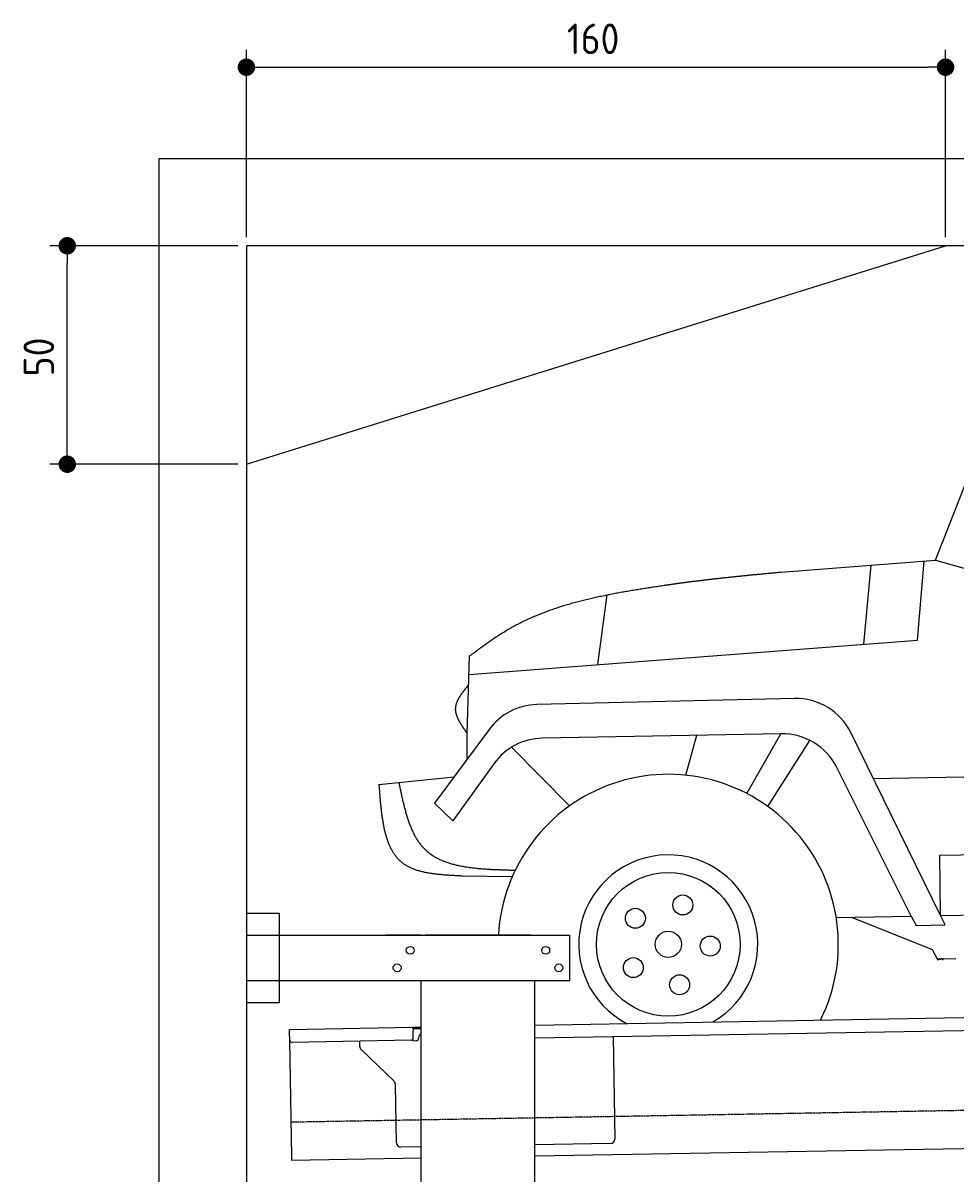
# Model space of a CAD drawing. Extents: x 562 to 7231, y 5567 to 12626.
# Tile 31 of 44: x 562 to 2697, y 9993 to 12626. Entities that reach past the tile are written whole.
import ezdxf

# ---------------------------------------------------------------- set-up
doc = ezdxf.new("R2010")
doc.units = 0
doc.linetypes.add('GEN3', pattern=[6.25, 5, -1.25])
doc.layers.get('0').update_dxf_attribs({"linetype": 'CONTINUOUS'})
doc.layers.get('DEFPOINTS').update_dxf_attribs({"linetype": 'CONTINUOUS'})
for name, color, linetype in [('3', 6, 'GEN3'), ('4', 3, 'CONTINUOUS'), ('CAR', 10, 'CONTINUOUS')]:
    doc.layers.add(name, color=color, linetype=linetype)
doc.styles.get("Standard").update_dxf_attribs({"font": 'ISOCP.SHX'})
doc.dimstyles.get("Standard").update_dxf_attribs({"dimscale": 5, "dimtxt": 0.18, "dimasz": 0.18, "dimexe": 0.18, "dimexo": 0.0625, "dimgap": 0.09, "dimtad": 0, "dimtih": 1, "dimtoh": 1, "dimzin": 0, "dimcen": 0.09, "dimazin": 3, "dimtfac": 1, "dimtofl": 0, "dimtmove": 0, "dimatfit": 3})

# ---------------------------------------------------------------- blocks, each defined once
blk = doc.blocks.new('PUNKT')
at = {"layer": '4', "color": 0, "linetype": 'BYBLOCK'}
blk.add_line((-0.5, 0), (-1, 0), dxfattribs=at)
at = {"layer": '4', "color": 0, "linetype": 'BYBLOCK', "const_width": 0.5}
blk.add_lwpolyline([(-0.25, 0, 1), (0.25, 0, 1)], format="xyb", close=True, dxfattribs=at)
blk = doc.blocks.new('*U21')
at = {"layer": '4', "color": 2}
blk.add_text('50', height=70, rotation=90, dxfattribs=at).set_placement((632.8, 11816.9))
blk = doc.blocks.new('*D8')
at = {"layer": '4'}
for p, q in [((1052.8, 12115.9), (622.8, 12115.9)), ((662.8, 11655.9), (662.8, 12075.9)), ((1052.8, 11615.9), (622.8, 11615.9))]:
    blk.add_line(p, q, dxfattribs=at)
at = {"layer": 'DEFPOINTS', "color": 0}
for p in [(662.8, 12115.9), (1072.8, 12115.9), (1072.8, 11615.9)]:
    blk.add_point(p, dxfattribs=at)
blk.add_blockref('*U21', (0, 0))
at = {"layer": '4', "xscale": 40, "yscale": 40, "zscale": 40}
for p, rotation in [((662.8, 12115.9), 90), ((662.8, 11615.9), 270)]:
    blk.add_blockref('PUNKT', p, dxfattribs=dict(at, rotation=rotation))
blk = doc.blocks.new('*U22')
at = {"layer": '4', "color": 2}
blk.add_text('160', height=70, dxfattribs=at).set_placement((1806.2, 12554.6))
blk = doc.blocks.new('*D9')
at = {"layer": '4'}
for p, q in [((1072.8, 12135.9), (1072.8, 12564.6)), ((2672.8, 12135.9), (2672.8, 12564.6)), ((1112.8, 12524.6), (2632.8, 12524.6))]:
    blk.add_line(p, q, dxfattribs=at)
at = {"layer": 'DEFPOINTS', "color": 0}
for p in [(2672.8, 12524.6), (1072.8, 12115.9), (2672.8, 12115.9)]:
    blk.add_point(p, dxfattribs=at)
blk.add_blockref('*U22', (0, 0))
at = {"layer": '4', "xscale": 40, "yscale": 40, "zscale": 40, "rotation": 180}
blk.add_blockref('PUNKT', (1072.8, 12524.6), dxfattribs=at)
at = {"layer": '4', "xscale": 40, "yscale": 40, "zscale": 40}
blk.add_blockref('PUNKT', (2672.8, 12524.6), dxfattribs=at)

msp = doc.modelspace()

# ---------------------------------------------------------------- linework, layer by layer
for p, q in [((872.775, 5815.902), (872.775, 12315.902)), ((872.775, 12315.902), (6472.775, 12315.902)), ((6272.775, 12115.902), (1072.775, 12115.902)), ((1072.775, 12115.902), (1072.775, 6065.902)), ((1072.775, 11615.902), (2672.775, 12115.902)), ((1072.775, 10588.018), (1147.775, 10588.018)), ((1147.775, 10588.018), (1147.775, 10383.018)), ((1072.775, 10538.018), (1812.775, 10538.018)), ((1472.775, 10538.018), (1392.775, 10538.018)), ((1472.775, 10538.018), (1482.775, 10538.018)), ((1722.775, 10538.018), (1482.775, 10538.018)), ((1722.775, 10538.018), (1732.775, 10538.018)), ((1732.775, 10538.018), (1812.775, 10538.018)), ((1812.775, 10433.018), (1812.775, 10538.018)), ((1812.775, 10433.018), (1072.775, 10433.018)), ((1472.775, 8708.018), (1472.775, 10433.018)), ((1732.775, 8028.018), (1732.775, 10433.018)), ((1147.775, 10383.018), (1072.775, 10383.018)), ((1732.775, 10332.073), (4386.088, 10378.386)), ((4381.612, 10348.304), (1732.775, 10302.068)), ((1171.578, 10322.277), (1454.035, 10327.207)), ((1171.717, 10314.278), (1171.578, 10322.277)), ((1454.035, 10327.207), (1464.033, 10327.382)), ((1454.035, 10327.207), (1454.174, 10319.208)), ((1464.103, 10323.382), (1454.104, 10323.208)), ((1454.471, 10302.211), (1454.174, 10319.208)), ((1464.033, 10327.382), (1472.775, 10327.534)), ((1472.775, 10323.534), (1464.103, 10323.382)), ((1172.014, 10297.281), (1171.717, 10314.278)), ((1176.674, 10030.321), (1172.014, 10297.281)), ((1449.559, 10297.124), (1177.1, 10292.369)), ((1332.284, 10283.218), (1332.077, 10295.074)), ((1457.075, 10296.256), (1462.075, 10296.343)), ((1466.987, 10301.429), (1466.969, 10302.429)), ((1911.989, 10305.196), (1916.072, 10071.232)), ((1410.761, 10203.362), (1335.336, 10276.199)), ((1416.149, 10062.506), (1413.812, 10196.343)), ((4146.361, 10074.156), (1732.775, 10032.027)), ((1906.248, 10061.059), (1732.775, 10058.031)), ((1176.813, 10022.323), (1176.674, 10030.321)), ((1472.775, 10053.493), (1426.322, 10052.682)), ((1472.775, 10027.489), (1176.813, 10022.323))]:
    msp.add_line(p, q)
for centre in [(1447.775, 10503.018), (1757.775, 10503.018), (1417.775, 10463.018), (1787.775, 10463.018)]:
    msp.add_circle(centre, 9)
for centre, radius, start, end in [((1177.013, 10297.368), 5, 181, 271), ((1449.472, 10302.124), 5, 271, 1), ((1456.988, 10301.255), 5, 214.236717, 271), ((1461.987, 10301.342), 5, 271, 1), ((1476.968, 10302.604), 10, 114.787438, 181), ((1342.282, 10283.392), 10, 181, 226), ((1403.814, 10196.169), 10, 1, 46), ((1426.147, 10062.68), 10, 181, 271), ((1906.074, 10071.057), 10, 271, 1)]:
    msp.add_arc(centre, radius, start, end)
at = {"layer": '3'}
msp.add_line((1175.278, 10110.296), (6230.452, 10198.534), dxfattribs=at)
at = {"layer": 'CAR'}
for p, q in [((2649.756, 11395.979), (2841.053, 11885.511)), ((2295.841, 11369.043), (2649.756, 11395.979)), ((2501.987, 11384.733), (2485.397, 11203.952)), ((2608.303, 11213.432), (2624.263, 11394.039)), ((2649.756, 11395.979), (2764.717, 11363.804)), ((1877.359, 11157.051), (1898.287, 11316.92)), ((1582.429, 11134.302), (2608.303, 11213.432)), ((1578.36, 10999.613), (1583.725, 11177.197)), ((2326.828, 11079.775), (1737.57, 11065.559)), ((1628.458, 11008.945), (1503.033, 10839.664)), ((2296.138, 10998.887), (1750.124, 10988.667)), ((2078.199, 10903.963), (2103.261, 10995.277)), ((2218.034, 10862.021), (2296.138, 10998.887)), ((2265.782, 10832.604), (2362.01, 10983.809)), ((2661.073, 10582.611), (2455.931, 11001.402)), ((1679.396, 10967.939), (1812.074, 10833.525)), ((1639.034, 10930.362), (1545.13, 10799.621)), ((2507.395, 10896.34), (4265.328, 10931.221)), ((1376.052, 10883.066), (1548.198, 10900.621)), ((2593.96, 10581.489), (2423.983, 10921.511)), ((1545.13, 10799.621), (1503.033, 10839.664)), ((2659.384, 10721.009), (4119.486, 10744.947)), ((2661.073, 10582.611), (2659.384, 10721.009)), ((1566.965, 10673.843), (1681.315, 10671.894)), ((2661.073, 10582.611), (4119.628, 10607.012)), ((2672.134, 10561.235), (2661.073, 10582.611)), ((2422.548, 10578.621), (2593.96, 10581.489)), ((2457.581, 10579.207), (2642.317, 10504.951)), ((2593.96, 10581.489), (2605.456, 10559.905)), ((2605.456, 10559.905), (2672.134, 10561.235)), ((2642.317, 10504.951), (2653.661, 10483.327)), ((2668.92, 10484.341), (2696.726, 10484.016))]:
    msp.add_line(p, q, dxfattribs=at)
for points in [[(2031.63, 11339.1, 0), (2033.62, 11339.4, 0), (2035.62, 11339.7, 0), (2037.61, 11340, 0), (2039.61, 11340.3, 0), (2041.61, 11340.6, 0), (2043.62, 11340.9, 0), (2045.62, 11341.2, 0), (2047.63, 11341.5, 0), (2049.63, 11341.8, 0), (2051.64, 11342.1, 0), (2053.66, 11342.3, 0), (2055.67, 11342.6, 0), (2057.69, 11342.9, 0), (2059.7, 11343.2, 0), (2061.72, 11343.5, 0), (2063.75, 11343.7, 0), (2065.77, 11344, 0), (2067.79, 11344.3, 0), (2069.82, 11344.6, 0), (2071.85, 11344.8, 0), (2073.88, 11345.1, 0), (2075.91, 11345.4, 0), (2077.95, 11345.6, 0), (2079.98, 11345.9, 0), (2082.02, 11346.2, 0), (2084.06, 11346.4, 0), (2086.1, 11346.7, 0), (2088.14, 11347, 0), (2090.19, 11347.2, 0), (2092.24, 11347.5, 0), (2094.28, 11347.8, 0), (2096.33, 11348, 0), (2098.38, 11348.3, 0), (2100.44, 11348.5, 0), (2102.49, 11348.8, 0), (2104.54, 11349, 0), (2106.6, 11349.3, 0), (2108.66, 11349.5, 0), (2110.72, 11349.8, 0), (2112.78, 11350, 0), (2114.84, 11350.3, 0), (2116.91, 11350.5, 0), (2118.97, 11350.8, 0), (2121.04, 11351, 0), (2123.11, 11351.3, 0), (2125.18, 11351.5, 0), (2127.25, 11351.7, 0), (2129.32, 11352, 0), (2131.4, 11352.2, 0), (2133.47, 11352.5, 0), (2135.55, 11352.7, 0), (2137.63, 11352.9, 0), (2139.71, 11353.2, 0), (2141.79, 11353.4, 0), (2143.87, 11353.6, 0), (2145.95, 11353.9, 0), (2148.03, 11354.1, 0), (2150.12, 11354.3, 0), (2152.2, 11354.6, 0), (2154.29, 11354.8, 0), (2156.38, 11355, 0), (2158.47, 11355.3, 0), (2160.56, 11355.5, 0), (2162.65, 11355.7, 0), (2164.74, 11356, 0), (2166.84, 11356.2, 0), (2168.93, 11356.4, 0), (2171.03, 11356.6, 0), (2173.12, 11356.9, 0), (2175.22, 11357.1, 0), (2177.32, 11357.3, 0), (2179.42, 11357.5, 0), (2181.52, 11357.7, 0), (2183.62, 11358, 0), (2185.72, 11358.2, 0), (2187.83, 11358.4, 0), (2189.93, 11358.6, 0), (2192.04, 11358.8, 0), (2194.14, 11359.1, 0), (2196.25, 11359.3, 0), (2198.36, 11359.5, 0), (2200.46, 11359.7, 0), (2202.57, 11359.9, 0), (2204.68, 11360.1, 0), (2206.79, 11360.3, 0), (2208.9, 11360.6, 0), (2211.01, 11360.8, 0), (2213.13, 11361, 0), (2215.24, 11361.2, 0), (2217.35, 11361.4, 0), (2219.47, 11361.6, 0), (2221.58, 11361.8, 0), (2223.7, 11362, 0), (2225.81, 11362.3, 0), (2227.93, 11362.5, 0), (2230.04, 11362.7, 0), (2232.16, 11362.9, 0), (2234.28, 11363.1, 0), (2236.4, 11363.3, 0), (2238.52, 11363.5, 0), (2240.64, 11363.7, 0), (2242.76, 11363.9, 0), (2244.88, 11364.1, 0), (2247, 11364.3, 0), (2249.12, 11364.5, 0), (2251.24, 11364.8, 0), (2253.36, 11365, 0), (2255.48, 11365.2, 0), (2257.61, 11365.4, 0), (2259.73, 11365.6, 0), (2261.85, 11365.8, 0), (2263.97, 11366, 0), (2266.1, 11366.2, 0), (2268.22, 11366.4, 0), (2270.34, 11366.6, 0), (2272.47, 11366.8, 0), (2274.59, 11367, 0), (2276.72, 11367.2, 0), (2278.84, 11367.4, 0), (2280.97, 11367.6, 0), (2283.09, 11367.8, 0), (2285.22, 11368, 0), (2287.34, 11368.2, 0), (2289.47, 11368.4, 0), (2291.59, 11368.6, 0), (2293.72, 11368.8, 0), (2295.84, 11369, 0)], [(1583.73, 11177.2, 0), (1586.28, 11179.1, 0), (1588.83, 11181, 0), (1591.39, 11182.9, 0), (1593.94, 11184.8, 0), (1596.5, 11186.7, 0), (1599.05, 11188.6, 0), (1601.61, 11190.5, 0), (1604.17, 11192.4, 0), (1606.74, 11194.3, 0), (1609.3, 11196.1, 0), (1611.87, 11198, 0), (1614.44, 11199.9, 0), (1617.02, 11201.7, 0), (1619.6, 11203.6, 0), (1622.18, 11205.4, 0), (1624.76, 11207.3, 0), (1627.35, 11209.1, 0), (1629.95, 11210.9, 0), (1632.55, 11212.7, 0), (1635.16, 11214.5, 0), (1637.77, 11216.3, 0), (1640.39, 11218.1, 0), (1643.01, 11219.8, 0), (1645.64, 11221.6, 0), (1648.28, 11223.3, 0), (1650.92, 11225, 0), (1653.57, 11226.7, 0), (1656.23, 11228.4, 0), (1658.89, 11230, 0), (1661.57, 11231.7, 0), (1664.25, 11233.3, 0), (1666.94, 11234.9, 0), (1669.64, 11236.5, 0), (1672.35, 11238.1, 0), (1675.06, 11239.7, 0), (1677.79, 11241.2, 0), (1680.52, 11242.7, 0), (1683.26, 11244.2, 0), (1686.01, 11245.7, 0), (1688.77, 11247.2, 0), (1691.53, 11248.7, 0), (1694.3, 11250.1, 0), (1697.09, 11251.5, 0), (1699.87, 11252.9, 0), (1702.67, 11254.3, 0), (1705.47, 11255.7, 0), (1708.28, 11257.1, 0), (1711.1, 11258.4, 0), (1713.93, 11259.7, 0), (1716.76, 11261.1, 0), (1719.6, 11262.4, 0), (1722.45, 11263.6, 0), (1725.3, 11264.9, 0), (1728.16, 11266.2, 0), (1731.03, 11267.4, 0), (1733.91, 11268.6, 0), (1736.79, 11269.8, 0), (1739.68, 11271, 0), (1742.57, 11272.2, 0), (1745.48, 11273.4, 0), (1748.38, 11274.5, 0), (1751.3, 11275.6, 0), (1754.22, 11276.8, 0), (1757.15, 11277.9, 0), (1760.09, 11279, 0), (1763.03, 11280.1, 0), (1765.97, 11281.1, 0), (1768.93, 11282.2, 0), (1771.89, 11283.2, 0), (1774.85, 11284.3, 0), (1777.82, 11285.3, 0), (1780.8, 11286.3, 0), (1783.78, 11287.3, 0), (1786.77, 11288.3, 0), (1789.76, 11289.2, 0), (1792.76, 11290.2, 0), (1795.77, 11291.2, 0), (1798.78, 11292.1, 0), (1801.8, 11293, 0), (1804.82, 11293.9, 0), (1807.85, 11294.8, 0), (1810.88, 11295.7, 0), (1813.91, 11296.6, 0), (1816.96, 11297.5, 0), (1820, 11298.3, 0), (1823.06, 11299.2, 0), (1826.11, 11300, 0), (1829.17, 11300.8, 0), (1832.24, 11301.7, 0), (1835.31, 11302.5, 0), (1838.39, 11303.3, 0), (1841.47, 11304.1, 0), (1844.55, 11304.8, 0), (1847.64, 11305.6, 0), (1850.73, 11306.4, 0), (1853.83, 11307.1, 0), (1856.93, 11307.9, 0), (1860.04, 11308.6, 0), (1863.15, 11309.3, 0), (1866.26, 11310, 0), (1869.38, 11310.8, 0), (1872.5, 11311.5, 0), (1875.63, 11312.1, 0), (1878.76, 11312.8, 0), (1881.89, 11313.5, 0), (1885.03, 11314.2, 0), (1888.17, 11314.8, 0), (1891.31, 11315.5, 0), (1894.46, 11316.1, 0), (1897.61, 11316.8, 0), (1900.76, 11317.4, 0), (1903.92, 11318, 0), (1907.08, 11318.7, 0), (1910.24, 11319.3, 0), (1913.41, 11319.9, 0), (1916.58, 11320.5, 0), (1919.75, 11321.1, 0), (1922.92, 11321.7, 0), (1926.1, 11322.3, 0), (1929.28, 11322.8, 0), (1932.46, 11323.4, 0), (1935.65, 11324, 0), (1938.84, 11324.5, 0), (1942.03, 11325.1, 0), (1945.22, 11325.6, 0), (1948.41, 11326.2, 0), (1951.61, 11326.7, 0), (1954.81, 11327.3, 0), (1958.01, 11327.8, 0), (1961.21, 11328.3, 0), (1964.42, 11328.9, 0), (1967.62, 11329.4, 0), (1970.83, 11329.9, 0), (1974.04, 11330.4, 0), (1977.25, 11330.9, 0), (1980.47, 11331.4, 0), (1983.68, 11331.9, 0), (1986.9, 11332.4, 0), (1990.12, 11332.9, 0), (1993.33, 11333.4, 0), (1996.55, 11333.9, 0), (1999.78, 11334.4, 0), (2003, 11334.9, 0), (2006.22, 11335.4, 0), (2009.45, 11335.9, 0), (2012.67, 11336.3, 0), (2015.9, 11336.8, 0), (2019.13, 11337.3, 0), (2022.36, 11337.8, 0), (2025.58, 11338.3, 0), (2028.81, 11338.7, 0), (2032.04, 11339.2, 0), (2035.27, 11339.7, 0), (2038.51, 11340.1, 0), (2041.74, 11340.6, 0), (2044.97, 11341.1, 0), (2048.2, 11341.5, 0), (2051.43, 11342, 0), (2054.66, 11342.5, 0)], [(1578.36, 10999.6, 0), (1577.85, 11000.3, 0), (1577.34, 11001.1, 0), (1576.82, 11001.8, 0), (1576.31, 11002.5, 0), (1575.8, 11003.2, 0), (1575.29, 11003.9, 0), (1574.78, 11004.7, 0), (1574.28, 11005.4, 0), (1573.77, 11006.1, 0), (1573.26, 11006.8, 0), (1572.76, 11007.5, 0), (1572.26, 11008.3, 0), (1571.76, 11009, 0), (1571.26, 11009.7, 0), (1570.77, 11010.4, 0), (1570.28, 11011.1, 0), (1569.79, 11011.9, 0), (1569.3, 11012.6, 0), (1568.82, 11013.3, 0), (1568.34, 11014, 0), (1567.86, 11014.7, 0), (1567.39, 11015.5, 0), (1566.92, 11016.2, 0), (1566.45, 11016.9, 0), (1565.99, 11017.6, 0), (1565.53, 11018.3, 0), (1565.08, 11019.1, 0), (1564.63, 11019.8, 0), (1564.18, 11020.5, 0), (1563.75, 11021.2, 0), (1563.31, 11021.9, 0), (1562.88, 11022.7, 0), (1562.46, 11023.4, 0), (1562.04, 11024.1, 0), (1561.63, 11024.8, 0), (1561.22, 11025.5, 0), (1560.82, 11026.2, 0), (1560.43, 11027, 0), (1560.04, 11027.7, 0), (1559.66, 11028.4, 0), (1559.28, 11029.1, 0), (1558.91, 11029.8, 0), (1558.55, 11030.5, 0), (1558.2, 11031.3, 0), (1557.85, 11032, 0), (1557.52, 11032.7, 0), (1557.18, 11033.4, 0), (1556.86, 11034.1, 0), (1556.55, 11034.8, 0), (1556.24, 11035.5, 0), (1555.94, 11036.3, 0), (1555.65, 11037, 0), (1555.37, 11037.7, 0), (1555.1, 11038.4, 0), (1554.84, 11039.1, 0), (1554.58, 11039.8, 0), (1554.34, 11040.5, 0), (1554.1, 11041.2, 0), (1553.88, 11041.9, 0), (1553.66, 11042.7, 0), (1553.46, 11043.4, 0), (1553.26, 11044.1, 0), (1553.08, 11044.8, 0), (1552.9, 11045.5, 0), (1552.74, 11046.2, 0), (1552.59, 11046.9, 0), (1552.45, 11047.6, 0), (1552.32, 11048.3, 0), (1552.2, 11049, 0), (1552.09, 11049.7, 0), (1551.99, 11050.4, 0), (1551.91, 11051.2, 0), (1551.84, 11051.9, 0), (1551.78, 11052.6, 0), (1551.73, 11053.3, 0), (1551.7, 11054, 0), (1551.68, 11054.7, 0), (1551.67, 11055.4, 0), (1551.67, 11056.1, 0), (1551.69, 11056.8, 0), (1551.72, 11057.5, 0), (1551.77, 11058.2, 0), (1551.83, 11058.9, 0), (1551.9, 11059.6, 0), (1551.98, 11060.3, 0), (1552.08, 11061, 0), (1552.18, 11061.7, 0), (1552.31, 11062.4, 0), (1552.44, 11063.1, 0), (1552.58, 11063.8, 0), (1552.74, 11064.5, 0), (1552.91, 11065.2, 0), (1553.09, 11065.9, 0), (1553.28, 11066.6, 0), (1553.48, 11067.3, 0), (1553.7, 11068, 0), (1553.92, 11068.7, 0), (1554.16, 11069.4, 0), (1554.4, 11070, 0), (1554.66, 11070.7, 0), (1554.92, 11071.4, 0), (1555.2, 11072.1, 0), (1555.48, 11072.8, 0), (1555.78, 11073.5, 0), (1556.08, 11074.2, 0), (1556.4, 11074.9, 0), (1556.72, 11075.6, 0), (1557.05, 11076.3, 0), (1557.39, 11077, 0), (1557.74, 11077.7, 0), (1558.09, 11078.4, 0), (1558.46, 11079, 0), (1558.83, 11079.7, 0), (1559.21, 11080.4, 0), (1559.6, 11081.1, 0), (1560, 11081.8, 0), (1560.4, 11082.5, 0), (1560.81, 11083.2, 0), (1561.23, 11083.9, 0), (1561.66, 11084.6, 0), (1562.09, 11085.2, 0), (1562.53, 11085.9, 0), (1562.97, 11086.6, 0), (1563.42, 11087.3, 0), (1563.88, 11088, 0), (1564.34, 11088.7, 0), (1564.81, 11089.4, 0), (1565.28, 11090.1, 0), (1565.76, 11090.7, 0), (1566.24, 11091.4, 0), (1566.73, 11092.1, 0), (1567.22, 11092.8, 0), (1567.72, 11093.5, 0), (1568.23, 11094.2, 0), (1568.73, 11094.9, 0), (1569.24, 11095.5, 0), (1569.76, 11096.2, 0), (1570.28, 11096.9, 0), (1570.8, 11097.6, 0), (1571.32, 11098.3, 0), (1571.85, 11099, 0), (1572.39, 11099.6, 0), (1572.92, 11100.3, 0), (1573.46, 11101, 0), (1574, 11101.7, 0), (1574.54, 11102.4, 0), (1575.09, 11103.1, 0), (1575.63, 11103.7, 0), (1576.18, 11104.4, 0), (1576.73, 11105.1, 0), (1577.28, 11105.8, 0), (1577.84, 11106.5, 0), (1578.39, 11107.2, 0), (1578.95, 11107.9, 0), (1579.5, 11108.5, 0), (1580.06, 11109.2, 0), (1580.62, 11109.9, 0), (1581.18, 11110.6, 0), (1581.73, 11111.3, 0)], [(1577.64, 10942.7, 0), (1577.64, 10943.2, 0), (1577.64, 10943.7, 0), (1577.64, 10944.1, 0), (1577.64, 10944.6, 0), (1577.64, 10945, 0), (1577.64, 10945.5, 0), (1577.65, 10945.9, 0), (1577.65, 10946.4, 0), (1577.65, 10946.8, 0), (1577.65, 10947.3, 0), (1577.65, 10947.7, 0), (1577.65, 10948.2, 0), (1577.65, 10948.6, 0), (1577.65, 10949.1, 0), (1577.65, 10949.5, 0), (1577.65, 10950, 0), (1577.66, 10950.4, 0), (1577.66, 10950.9, 0), (1577.66, 10951.3, 0), (1577.66, 10951.8, 0), (1577.66, 10952.2, 0), (1577.66, 10952.7, 0), (1577.66, 10953.1, 0), (1577.66, 10953.6, 0), (1577.67, 10954, 0), (1577.67, 10954.5, 0), (1577.67, 10954.9, 0), (1577.67, 10955.4, 0), (1577.67, 10955.8, 0), (1577.67, 10956.3, 0), (1577.67, 10956.7, 0), (1577.68, 10957.2, 0), (1577.68, 10957.6, 0), (1577.68, 10958.1, 0), (1577.68, 10958.5, 0), (1577.68, 10959, 0), (1577.69, 10959.4, 0), (1577.69, 10959.9, 0), (1577.69, 10960.3, 0), (1577.69, 10960.8, 0), (1577.7, 10961.2, 0), (1577.7, 10961.7, 0), (1577.7, 10962.1, 0), (1577.7, 10962.6, 0), (1577.71, 10963, 0), (1577.71, 10963.5, 0), (1577.71, 10963.9, 0), (1577.71, 10964.4, 0), (1577.72, 10964.8, 0), (1577.72, 10965.3, 0), (1577.72, 10965.7, 0), (1577.73, 10966.2, 0), (1577.73, 10966.6, 0), (1577.73, 10967.1, 0), (1577.74, 10967.5, 0), (1577.74, 10968, 0), (1577.74, 10968.4, 0), (1577.75, 10968.9, 0), (1577.75, 10969.3, 0), (1577.76, 10969.8, 0), (1577.76, 10970.2, 0), (1577.76, 10970.7, 0), (1577.77, 10971.1, 0), (1577.77, 10971.6, 0), (1577.78, 10972, 0), (1577.78, 10972.5, 0), (1577.79, 10972.9, 0), (1577.79, 10973.4, 0), (1577.8, 10973.8, 0), (1577.8, 10974.3, 0), (1577.81, 10974.7, 0), (1577.81, 10975.2, 0), (1577.82, 10975.6, 0), (1577.82, 10976, 0), (1577.83, 10976.5, 0), (1577.84, 10976.9, 0), (1577.84, 10977.4, 0), (1577.85, 10977.8, 0), (1577.85, 10978.3, 0), (1577.86, 10978.7, 0), (1577.87, 10979.2, 0), (1577.87, 10979.6, 0), (1577.88, 10980.1, 0), (1577.89, 10980.5, 0), (1577.9, 10981, 0), (1577.9, 10981.4, 0), (1577.91, 10981.9, 0), (1577.92, 10982.3, 0), (1577.93, 10982.8, 0), (1577.93, 10983.2, 0), (1577.94, 10983.6, 0), (1577.95, 10984.1, 0), (1577.96, 10984.5, 0), (1577.97, 10985, 0), (1577.98, 10985.4, 0), (1577.99, 10985.9, 0), (1578, 10986.3, 0), (1578, 10986.8, 0), (1578.01, 10987.2, 0), (1578.02, 10987.7, 0), (1578.03, 10988.1, 0), (1578.04, 10988.5, 0), (1578.05, 10989, 0), (1578.06, 10989.4, 0), (1578.08, 10989.9, 0), (1578.09, 10990.3, 0), (1578.1, 10990.8, 0), (1578.11, 10991.2, 0), (1578.12, 10991.7, 0), (1578.13, 10992.1, 0), (1578.14, 10992.5, 0), (1578.15, 10993, 0), (1578.17, 10993.4, 0), (1578.18, 10993.9, 0), (1578.19, 10994.3, 0), (1578.2, 10994.8, 0), (1578.22, 10995.2, 0), (1578.23, 10995.6, 0), (1578.24, 10996.1, 0), (1578.26, 10996.5, 0), (1578.27, 10997, 0), (1578.29, 10997.4, 0), (1578.3, 10997.8, 0), (1578.31, 10998.3, 0), (1578.33, 10998.7, 0), (1578.34, 10999.2, 0), (1578.36, 10999.6, 0)], [(1376.05, 10883.1, 0), (1376.23, 10880.7, 0), (1376.4, 10878.2, 0), (1376.58, 10875.8, 0), (1376.75, 10873.4, 0), (1376.93, 10871, 0), (1377.11, 10868.6, 0), (1377.29, 10866.2, 0), (1377.47, 10863.8, 0), (1377.66, 10861.4, 0), (1377.84, 10859, 0), (1378.04, 10856.6, 0), (1378.23, 10854.2, 0), (1378.43, 10851.8, 0), (1378.63, 10849.4, 0), (1378.83, 10847, 0), (1379.04, 10844.6, 0), (1379.26, 10842.3, 0), (1379.48, 10839.9, 0), (1379.7, 10837.6, 0), (1379.94, 10835.2, 0), (1380.17, 10832.9, 0), (1380.42, 10830.5, 0), (1380.67, 10828.2, 0), (1380.92, 10825.9, 0), (1381.19, 10823.5, 0), (1381.46, 10821.2, 0), (1381.74, 10818.9, 0), (1382.03, 10816.6, 0), (1382.32, 10814.3, 0), (1382.63, 10812.1, 0), (1382.94, 10809.8, 0), (1383.26, 10807.5, 0), (1383.6, 10805.3, 0), (1383.94, 10803.1, 0), (1384.29, 10800.8, 0), (1384.65, 10798.6, 0), (1385.03, 10796.4, 0), (1385.41, 10794.2, 0), (1385.81, 10792.1, 0), (1386.22, 10789.9, 0), (1386.64, 10787.7, 0), (1387.07, 10785.6, 0), (1387.51, 10783.5, 0), (1387.97, 10781.4, 0), (1388.44, 10779.3, 0), (1388.93, 10777.2, 0), (1389.42, 10775.1, 0), (1389.94, 10773.1, 0), (1390.46, 10771, 0), (1391, 10769, 0), (1391.56, 10767, 0), (1392.13, 10765, 0), (1392.72, 10763, 0), (1393.32, 10761.1, 0), (1393.94, 10759.1, 0), (1394.58, 10757.2, 0), (1395.23, 10755.3, 0), (1395.9, 10753.4, 0), (1396.59, 10751.6, 0), (1397.29, 10749.7, 0), (1398.01, 10747.9, 0), (1398.76, 10746.1, 0), (1399.51, 10744.3, 0), (1400.29, 10742.5, 0), (1401.09, 10740.8, 0), (1401.91, 10739.1, 0), (1402.74, 10737.4, 0), (1403.6, 10735.7, 0), (1404.48, 10734, 0), (1405.38, 10732.4, 0), (1406.29, 10730.8, 0), (1407.23, 10729.2, 0), (1408.2, 10727.6, 0), (1409.18, 10726, 0), (1410.19, 10724.5, 0), (1411.21, 10723, 0), (1412.27, 10721.5, 0), (1413.34, 10720.1, 0), (1414.44, 10718.7, 0), (1415.56, 10717.3, 0), (1416.7, 10715.9, 0), (1417.87, 10714.5, 0), (1419.07, 10713.2, 0), (1420.29, 10711.9, 0), (1421.53, 10710.6, 0), (1422.8, 10709.4, 0), (1424.09, 10708.2, 0), (1425.41, 10707, 0), (1426.76, 10705.8, 0), (1428.14, 10704.7, 0), (1429.54, 10703.6, 0), (1430.97, 10702.5, 0), (1432.42, 10701.5, 0), (1433.9, 10700.5, 0), (1435.41, 10699.5, 0), (1436.94, 10698.5, 0), (1438.49, 10697.6, 0), (1440.07, 10696.7, 0), (1441.68, 10695.8, 0), (1443.31, 10694.9, 0), (1444.96, 10694.1, 0), (1446.63, 10693.3, 0), (1448.33, 10692.5, 0), (1450.05, 10691.7, 0), (1451.79, 10691, 0), (1453.55, 10690.3, 0), (1455.33, 10689.6, 0), (1457.13, 10688.9, 0), (1458.95, 10688.3, 0), (1460.8, 10687.6, 0), (1462.66, 10687, 0), (1464.54, 10686.4, 0), (1466.44, 10685.9, 0), (1468.35, 10685.3, 0), (1470.29, 10684.8, 0), (1472.24, 10684.3, 0), (1474.21, 10683.8, 0), (1476.19, 10683.3, 0), (1478.2, 10682.9, 0), (1480.21, 10682.4, 0), (1482.25, 10682, 0), (1484.29, 10681.6, 0), (1486.35, 10681.2, 0), (1488.43, 10680.8, 0), (1490.52, 10680.4, 0), (1492.62, 10680.1, 0), (1494.74, 10679.8, 0), (1496.87, 10679.4, 0), (1499.01, 10679.1, 0), (1501.16, 10678.8, 0), (1503.33, 10678.6, 0), (1505.5, 10678.3, 0), (1507.69, 10678, 0), (1509.89, 10677.8, 0), (1512.09, 10677.5, 0), (1514.31, 10677.3, 0), (1516.53, 10677.1, 0), (1518.77, 10676.9, 0), (1521.01, 10676.7, 0), (1523.26, 10676.5, 0), (1525.51, 10676.3, 0), (1527.78, 10676.1, 0), (1530.05, 10675.9, 0), (1532.32, 10675.8, 0), (1534.61, 10675.6, 0), (1536.9, 10675.5, 0), (1539.19, 10675.3, 0), (1541.49, 10675.2, 0), (1543.79, 10675, 0), (1546.1, 10674.9, 0), (1548.41, 10674.8, 0), (1550.72, 10674.7, 0), (1553.03, 10674.5, 0), (1555.35, 10674.4, 0), (1557.67, 10674.3, 0), (1559.99, 10674.2, 0), (1562.32, 10674.1, 0), (1564.64, 10674, 0), (1566.97, 10673.8, 0)], [(1421.59, 10887.7, 0), (1422.13, 10885.1, 0), (1422.66, 10882.6, 0), (1423.19, 10880, 0), (1423.72, 10877.4, 0), (1424.26, 10874.9, 0), (1424.8, 10872.3, 0), (1425.33, 10869.7, 0), (1425.88, 10867.2, 0), (1426.42, 10864.6, 0), (1426.97, 10862, 0), (1427.52, 10859.5, 0), (1428.08, 10857, 0), (1428.64, 10854.4, 0), (1429.21, 10851.9, 0), (1429.79, 10849.4, 0), (1430.36, 10846.8, 0), (1430.95, 10844.3, 0), (1431.54, 10841.8, 0), (1432.14, 10839.3, 0), (1432.75, 10836.8, 0), (1433.37, 10834.4, 0), (1433.99, 10831.9, 0), (1434.62, 10829.4, 0), (1435.26, 10827, 0), (1435.91, 10824.6, 0), (1436.58, 10822.1, 0), (1437.25, 10819.7, 0), (1437.93, 10817.3, 0), (1438.62, 10814.9, 0), (1439.33, 10812.6, 0), (1440.05, 10810.2, 0), (1440.78, 10807.8, 0), (1441.52, 10805.5, 0), (1442.28, 10803.2, 0), (1443.05, 10800.9, 0), (1443.83, 10798.6, 0), (1444.63, 10796.3, 0), (1445.44, 10794.1, 0), (1446.27, 10791.9, 0), (1447.12, 10789.6, 0), (1447.98, 10787.4, 0), (1448.85, 10785.3, 0), (1449.75, 10783.1, 0), (1450.66, 10781, 0), (1451.59, 10778.8, 0), (1452.53, 10776.8, 0), (1453.5, 10774.7, 0), (1454.48, 10772.6, 0), (1455.48, 10770.6, 0), (1456.51, 10768.6, 0), (1457.55, 10766.6, 0), (1458.61, 10764.6, 0), (1459.7, 10762.7, 0), (1460.8, 10760.8, 0), (1461.93, 10758.9, 0), (1463.08, 10757, 0), (1464.25, 10755.2, 0), (1465.44, 10753.3, 0), (1466.66, 10751.6, 0), (1467.9, 10749.8, 0), (1469.17, 10748.1, 0), (1470.46, 10746.4, 0), (1471.77, 10744.7, 0), (1473.11, 10743, 0), (1474.48, 10741.4, 0), (1475.87, 10739.8, 0), (1477.29, 10738.3, 0), (1478.74, 10736.7, 0), (1480.21, 10735.2, 0), (1481.71, 10733.8, 0), (1483.24, 10732.3, 0), (1484.79, 10730.9, 0), (1486.37, 10729.6, 0), (1487.98, 10728.2, 0), (1489.61, 10726.9, 0), (1491.27, 10725.6, 0), (1492.95, 10724.4, 0), (1494.66, 10723.1, 0), (1496.39, 10721.9, 0), (1498.15, 10720.8, 0), (1499.93, 10719.6, 0), (1501.74, 10718.5, 0), (1503.57, 10717.4, 0), (1505.42, 10716.3, 0), (1507.3, 10715.3, 0), (1509.19, 10714.3, 0), (1511.11, 10713.3, 0), (1513.06, 10712.4, 0), (1515.02, 10711.4, 0), (1517, 10710.5, 0), (1519.01, 10709.6, 0), (1521.04, 10708.8, 0), (1523.08, 10707.9, 0), (1525.15, 10707.1, 0), (1527.24, 10706.3, 0), (1529.35, 10705.5, 0), (1531.47, 10704.8, 0), (1533.62, 10704.1, 0), (1535.78, 10703.3, 0), (1537.96, 10702.7, 0), (1540.16, 10702, 0), (1542.38, 10701.3, 0), (1544.61, 10700.7, 0), (1546.87, 10700.1, 0), (1549.13, 10699.5, 0), (1551.42, 10699, 0), (1553.72, 10698.4, 0), (1556.04, 10697.9, 0), (1558.37, 10697.4, 0), (1560.72, 10696.9, 0), (1563.08, 10696.4, 0), (1565.46, 10695.9, 0), (1567.85, 10695.5, 0), (1570.26, 10695, 0), (1572.67, 10694.6, 0), (1575.11, 10694.2, 0), (1577.55, 10693.9, 0), (1580.01, 10693.5, 0), (1582.48, 10693.1, 0), (1584.97, 10692.8, 0), (1587.46, 10692.5, 0), (1589.97, 10692.1, 0), (1592.49, 10691.8, 0), (1595.02, 10691.6, 0), (1597.56, 10691.3, 0), (1600.11, 10691, 0), (1602.67, 10690.8, 0), (1605.24, 10690.5, 0), (1607.82, 10690.3, 0), (1610.41, 10690.1, 0), (1613.01, 10689.9, 0), (1615.61, 10689.7, 0), (1618.23, 10689.5, 0), (1620.85, 10689.3, 0), (1623.48, 10689.1, 0), (1626.12, 10688.9, 0), (1628.76, 10688.8, 0), (1631.41, 10688.6, 0), (1634.07, 10688.5, 0), (1636.73, 10688.4, 0), (1639.4, 10688.2, 0), (1642.08, 10688.1, 0), (1644.76, 10688, 0), (1647.44, 10687.9, 0), (1650.13, 10687.8, 0), (1652.82, 10687.7, 0), (1655.52, 10687.6, 0), (1658.22, 10687.5, 0), (1660.93, 10687.4, 0), (1663.64, 10687.3, 0), (1666.35, 10687.2, 0), (1669.06, 10687.1, 0), (1671.77, 10687.1, 0), (1674.49, 10687, 0), (1677.21, 10686.9, 0), (1679.93, 10686.9, 0), (1682.65, 10686.8, 0), (1685.37, 10686.7, 0), (1688.09, 10686.6, 0)], [(2653.66, 10483.3, 0), (2653.71, 10483.2, 0), (2653.76, 10483.1, 0), (2653.8, 10483, 0), (2653.85, 10482.9, 0), (2653.9, 10482.8, 0), (2653.94, 10482.8, 0), (2653.99, 10482.7, 0), (2654.04, 10482.6, 0), (2654.08, 10482.5, 0), (2654.13, 10482.4, 0), (2654.17, 10482.3, 0), (2654.22, 10482.2, 0), (2654.26, 10482.1, 0), (2654.3, 10482.1, 0), (2654.35, 10482, 0), (2654.39, 10481.9, 0), (2654.43, 10481.9, 0), (2654.47, 10481.8, 0), (2654.51, 10481.7, 0), (2654.55, 10481.7, 0), (2654.59, 10481.6, 0), (2654.63, 10481.6, 0), (2654.67, 10481.6, 0), (2654.7, 10481.5, 0), (2654.74, 10481.5, 0), (2654.77, 10481.5, 0), (2654.81, 10481.4, 0), (2654.84, 10481.4, 0), (2654.87, 10481.4, 0), (2654.9, 10481.4, 0), (2654.93, 10481.4, 0), (2654.95, 10481.5, 0), (2654.98, 10481.5, 0), (2655, 10481.5, 0), (2655.03, 10481.5, 0), (2655.05, 10481.6, 0), (2655.07, 10481.6, 0), (2655.09, 10481.7, 0), (2655.11, 10481.7, 0), (2655.13, 10481.8, 0), (2655.14, 10481.9, 0), (2655.16, 10482, 0), (2655.18, 10482, 0), (2655.19, 10482.1, 0), (2655.21, 10482.2, 0), (2655.22, 10482.3, 0), (2655.23, 10482.4, 0), (2655.25, 10482.5, 0), (2655.26, 10482.5, 0), (2655.27, 10482.6, 0), (2655.29, 10482.7, 0), (2655.3, 10482.8, 0), (2655.31, 10482.9, 0), (2655.32, 10483, 0), (2655.34, 10483.1, 0), (2655.35, 10483.2, 0), (2655.36, 10483.3, 0), (2655.38, 10483.3, 0), (2655.39, 10483.4, 0), (2655.4, 10483.5, 0), (2655.42, 10483.6, 0), (2655.44, 10483.6, 0), (2655.45, 10483.7, 0), (2655.47, 10483.8, 0), (2655.49, 10483.8, 0), (2655.51, 10483.8, 0), (2655.53, 10483.9, 0), (2655.55, 10483.9, 0), (2655.57, 10483.9, 0), (2655.59, 10484, 0), (2655.62, 10484, 0), (2655.65, 10484, 0), (2655.67, 10484, 0), (2655.7, 10483.9, 0), (2655.73, 10483.9, 0), (2655.76, 10483.9, 0), (2655.8, 10483.9, 0), (2655.83, 10483.8, 0), (2655.86, 10483.8, 0), (2655.9, 10483.7, 0), (2655.94, 10483.7, 0), (2655.97, 10483.6, 0), (2656.01, 10483.5, 0), (2656.05, 10483.5, 0), (2656.09, 10483.4, 0), (2656.13, 10483.3, 0), (2656.17, 10483.2, 0), (2656.21, 10483.2, 0), (2656.26, 10483.1, 0), (2656.3, 10483, 0), (2656.34, 10482.9, 0), (2656.39, 10482.8, 0), (2656.43, 10482.8, 0), (2656.48, 10482.7, 0), (2656.53, 10482.6, 0), (2656.57, 10482.5, 0), (2656.62, 10482.4, 0), (2656.66, 10482.4, 0), (2656.71, 10482.3, 0), (2656.76, 10482.2, 0), (2656.81, 10482.2, 0), (2656.86, 10482.1, 0), (2656.9, 10482.1, 0), (2656.95, 10482, 0), (2657, 10482, 0), (2657.05, 10481.9, 0), (2657.09, 10481.9, 0), (2657.14, 10481.9, 0), (2657.19, 10481.8, 0), (2657.24, 10481.8, 0), (2657.29, 10481.8, 0), (2657.33, 10481.8, 0), (2657.38, 10481.8, 0), (2657.43, 10481.8, 0), (2657.47, 10481.9, 0), (2657.52, 10481.9, 0), (2657.57, 10481.9, 0), (2657.61, 10482, 0), (2657.66, 10482, 0), (2657.7, 10482.1, 0), (2657.75, 10482.1, 0), (2657.8, 10482.2, 0), (2657.84, 10482.2, 0), (2657.89, 10482.3, 0), (2657.93, 10482.4, 0), (2657.98, 10482.4, 0), (2658.02, 10482.5, 0), (2658.07, 10482.6, 0), (2658.11, 10482.6, 0), (2658.16, 10482.7, 0), (2658.2, 10482.8, 0), (2658.25, 10482.9, 0), (2658.29, 10483, 0), (2658.34, 10483, 0), (2658.38, 10483.1, 0), (2658.42, 10483.2, 0), (2658.47, 10483.3, 0), (2658.51, 10483.4, 0), (2658.56, 10483.5, 0), (2658.6, 10483.5, 0), (2658.64, 10483.6, 0), (2658.69, 10483.7, 0), (2658.73, 10483.8, 0), (2658.78, 10483.8, 0), (2658.82, 10483.9, 0), (2658.86, 10484, 0), (2658.91, 10484, 0), (2658.95, 10484.1, 0), (2658.99, 10484.1, 0), (2659.04, 10484.2, 0), (2659.08, 10484.2, 0), (2659.12, 10484.3, 0), (2659.17, 10484.3, 0), (2659.21, 10484.4, 0), (2659.25, 10484.4, 0), (2659.3, 10484.4, 0), (2659.34, 10484.4, 0), (2659.38, 10484.4, 0), (2659.43, 10484.4, 0), (2659.47, 10484.4, 0), (2659.51, 10484.4, 0), (2659.56, 10484.4, 0), (2659.6, 10484.4, 0), (2659.64, 10484.3, 0), (2659.69, 10484.3, 0), (2659.73, 10484.3, 0), (2659.78, 10484.2, 0), (2659.82, 10484.2, 0), (2659.86, 10484.1, 0), (2659.91, 10484, 0), (2659.95, 10484, 0), (2659.99, 10483.9, 0), (2660.04, 10483.8, 0), (2660.08, 10483.8, 0), (2660.13, 10483.7, 0), (2660.17, 10483.6, 0), (2660.21, 10483.6, 0), (2660.26, 10483.5, 0), (2660.3, 10483.4, 0), (2660.35, 10483.3, 0), (2660.39, 10483.3, 0), (2660.44, 10483.2, 0), (2660.48, 10483.1, 0), (2660.53, 10483, 0), (2660.57, 10483, 0), (2660.62, 10482.9, 0), (2660.66, 10482.9, 0), (2660.71, 10482.8, 0), (2660.75, 10482.7, 0), (2660.8, 10482.7, 0), (2660.84, 10482.6, 0), (2660.89, 10482.6, 0), (2660.93, 10482.5, 0), (2660.98, 10482.5, 0), (2661.03, 10482.5, 0), (2661.07, 10482.5, 0), (2661.12, 10482.4, 0), (2661.16, 10482.4, 0), (2661.21, 10482.4, 0), (2661.26, 10482.4, 0), (2661.3, 10482.4, 0), (2661.35, 10482.5, 0), (2661.4, 10482.5, 0), (2661.45, 10482.5, 0), (2661.49, 10482.5, 0), (2661.54, 10482.6, 0), (2661.59, 10482.6, 0), (2661.64, 10482.7, 0), (2661.68, 10482.7, 0), (2661.73, 10482.8, 0), (2661.78, 10482.8, 0), (2661.83, 10482.9, 0), (2661.88, 10482.9, 0), (2661.93, 10483, 0), (2661.98, 10483.1, 0), (2662.03, 10483.1, 0), (2662.08, 10483.2, 0), (2662.13, 10483.3, 0), (2662.18, 10483.3, 0), (2662.23, 10483.4, 0), (2662.28, 10483.5, 0), (2662.33, 10483.5, 0), (2662.38, 10483.6, 0), (2662.43, 10483.7, 0), (2662.48, 10483.7, 0), (2662.53, 10483.8, 0), (2662.58, 10483.9, 0), (2662.64, 10483.9, 0), (2662.69, 10484, 0), (2662.74, 10484, 0), (2662.79, 10484.1, 0), (2662.85, 10484.1, 0), (2662.9, 10484.2, 0), (2662.95, 10484.2, 0), (2663.01, 10484.3, 0), (2663.06, 10484.3, 0), (2663.11, 10484.3, 0), (2663.17, 10484.3, 0), (2663.22, 10484.4, 0), (2663.28, 10484.4, 0), (2663.33, 10484.4, 0), (2663.39, 10484.4, 0), (2663.44, 10484.4, 0), (2663.5, 10484.4, 0), (2663.56, 10484.4, 0), (2663.61, 10484.3, 0), (2663.67, 10484.3, 0), (2663.73, 10484.3, 0), (2663.78, 10484.3, 0), (2663.84, 10484.2, 0), (2663.9, 10484.2, 0), (2663.95, 10484.1, 0), (2664.01, 10484.1, 0), (2664.07, 10484.1, 0), (2664.12, 10484, 0), (2664.18, 10483.9, 0), (2664.24, 10483.9, 0), (2664.3, 10483.8, 0), (2664.35, 10483.8, 0), (2664.41, 10483.7, 0), (2664.47, 10483.6, 0), (2664.53, 10483.6, 0), (2664.58, 10483.5, 0), (2664.64, 10483.4, 0), (2664.7, 10483.4, 0), (2664.76, 10483.3, 0), (2664.81, 10483.2, 0), (2664.87, 10483.2, 0), (2664.93, 10483.1, 0), (2664.98, 10483, 0), (2665.04, 10483, 0), (2665.1, 10482.9, 0), (2665.15, 10482.8, 0), (2665.21, 10482.7, 0), (2665.26, 10482.7, 0), (2665.32, 10482.6, 0), (2665.37, 10482.5, 0), (2665.43, 10482.5, 0), (2665.48, 10482.4, 0), (2665.54, 10482.4, 0), (2665.59, 10482.3, 0), (2665.65, 10482.2, 0), (2665.7, 10482.2, 0), (2665.76, 10482.1, 0), (2665.81, 10482.1, 0), (2665.86, 10482, 0), (2665.91, 10482, 0), (2665.97, 10481.9, 0), (2666.02, 10481.9, 0), (2666.07, 10481.9, 0), (2666.12, 10481.8, 0), (2666.17, 10481.8, 0), (2666.22, 10481.8, 0), (2666.27, 10481.8, 0), (2666.32, 10481.8, 0), (2666.37, 10481.8, 0), (2666.42, 10481.8, 0), (2666.47, 10481.8, 0), (2666.51, 10481.8, 0), (2666.56, 10481.8, 0), (2666.61, 10481.8, 0), (2666.65, 10481.8, 0), (2666.7, 10481.9, 0), (2666.74, 10481.9, 0), (2666.79, 10481.9, 0), (2666.83, 10482, 0), (2666.87, 10482, 0), (2666.92, 10482.1, 0), (2666.96, 10482.1, 0), (2667, 10482.2, 0), (2667.04, 10482.3, 0), (2667.09, 10482.3, 0), (2667.13, 10482.4, 0), (2667.17, 10482.5, 0), (2667.21, 10482.5, 0), (2667.25, 10482.6, 0), (2667.3, 10482.7, 0), (2667.34, 10482.8, 0), (2667.38, 10482.8, 0), (2667.42, 10482.9, 0), (2667.46, 10483, 0), (2667.51, 10483.1, 0), (2667.55, 10483.2, 0), (2667.59, 10483.3, 0), (2667.63, 10483.3, 0), (2667.68, 10483.4, 0), (2667.72, 10483.5, 0), (2667.76, 10483.6, 0), (2667.81, 10483.6, 0), (2667.85, 10483.7, 0), (2667.89, 10483.8, 0), (2667.94, 10483.9, 0), (2667.98, 10483.9, 0), (2668.03, 10484, 0), (2668.08, 10484, 0), (2668.12, 10484.1, 0), (2668.17, 10484.2, 0), (2668.22, 10484.2, 0), (2668.27, 10484.2, 0), (2668.32, 10484.3, 0), (2668.37, 10484.3, 0), (2668.42, 10484.4, 0), (2668.47, 10484.4, 0), (2668.52, 10484.4, 0), (2668.58, 10484.4, 0), (2668.63, 10484.4, 0), (2668.69, 10484.4, 0), (2668.74, 10484.4, 0), (2668.8, 10484.4, 0), (2668.86, 10484.4, 0), (2668.92, 10484.3, 0)]]:
    msp.add_polyline3d(points, dxfattribs=at)
for centre, radius in [((2038.286, 10516.814), 164.407), ((2071.672, 10606.914), 22.867), ((1962.912, 10576.408), 22.867), ((2038.286, 10516.814), 30.044), ((2134.293, 10512.904), 22.867), ((1958.316, 10463.545), 22.867), ((2064.236, 10424.297), 22.867)]:
    msp.add_circle(centre, radius, dxfattribs=at)
for centre, radius, start, end in [((1740.946, 10925.599), 140, 91.382058, 143.464228), ((2330.204, 10939.816), 140, 26.097639, 91.382058), ((1752.744, 10848.691), 140, 91.072383, 144.312382), ((2298.758, 10858.912), 140, 26.560342, 91.072383), ((2038.286, 10516.814), 389.202, 333.555126, 176.876959), ((2038.286, 10516.814), 204.856, 299.878822, 242.121178)]:
    msp.add_arc(centre, radius, start, end, dxfattribs=at)

# ---------------------------------------------------------------- dimensions: what is measured, and where the dimension line sits
at = {"layer": '4'}
dim = msp.add_linear_dim(base=(2672.775, 12524.585), p1=(1072.775, 12115.902), p2=(2672.775, 12115.902), dimstyle='Standard', dxfattribs=at)
dim.commit()
dim.dimension.update_dxf_attribs({"geometry": '*D9', "text_midpoint": (1872.775, 12589.585)})
dim = msp.add_linear_dim(base=(662.772, 12115.902), p1=(1072.775, 11615.902), p2=(1072.775, 12115.902), angle=90, dimstyle='Standard', dxfattribs=at)
dim.commit()
dim.dimension.update_dxf_attribs({"geometry": '*D8', "text_midpoint": (597.772, 11865.902)})

doc.saveas('drawing.dxf')
